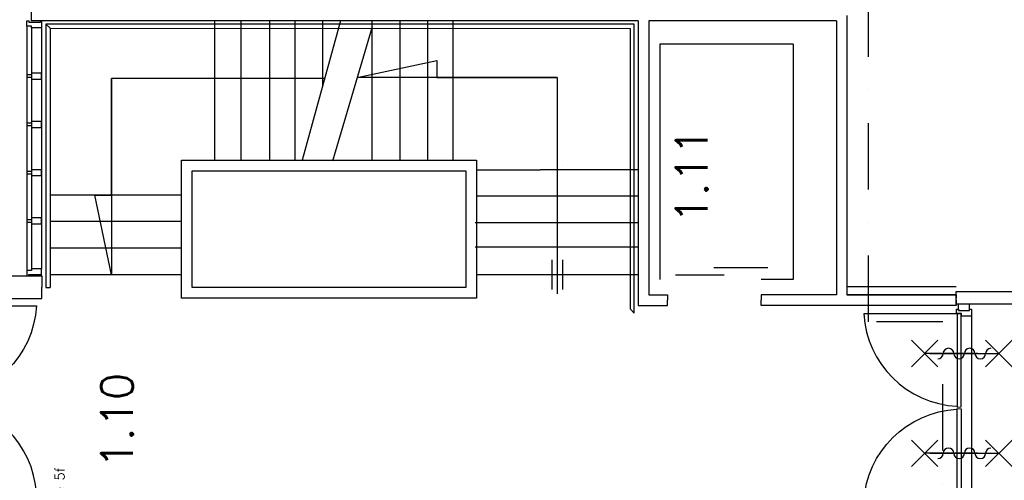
# Model space of a CAD drawing. Extents: x -84256 to 172857, y -58817 to 112048.
# Tile 50 of 90: x 40470 to 49762, y 38083 to 42427. Entities that reach past the tile are written whole.
import ezdxf

# ---------------------------------------------------------------- set-up
doc = ezdxf.new("R2010")
doc.units = 0
doc.header["$LTSCALE"] = 50
doc.header["$MEASUREMENT"] = 0
doc.header["$PDMODE"] = 3
doc.header["$PDSIZE"] = 0.001
doc.linetypes.add('DASHDOT', pattern=[25, 12.5, -6.25, 0, -6.25])
for name, color, linetype in [('_BESTAAND_ONGEWIJZIGD', 8, 'CONTINUOUS'), ('_BRANDCOMPART', 6, 'DASHDOT'), ('A--L21--', 3, 'CONTINUOUS'), ('A--L22--_F-2--', 7, 'CONTINUOUS'), ('A--L32--_F-23-', 2, 'CONTINUOUS'), ('A--L32--_F123-', 1, 'CONTINUOUS'), ('A--L32--_F123-DRAAIR', 7, 'CONTINUOUS'), ('A--L65--', 7, 'CONTINUOUS'), ('A--L65--_F-23-', 7, 'CONTINUOUS'), ('A--L65--_F123-', 7, 'CONTINUOUS'), ('A--T$1A-_F123-_R', 4, 'CONTINUOUS'), ('L1', 1, 'CONTINUOUS'), ('TEKSTKOZIJNMERK', 2, 'CONTINUOUS'), ('X--LR---_CP', 7, 'CONTINUOUS')]:
    doc.layers.add(name, color=color, linetype=linetype)
doc.styles.add('ALFA-0_25', font='ROMANS')
doc.styles.add('B-01', font='SIMPLEX.SHX', dxfattribs={"width": 0.8, "height": 4.5})

# ---------------------------------------------------------------- blocks, each defined once
blk = doc.blocks.new('*U1232')
at = {"layer": 'A--L21--', "color": 8, "linetype": 'Continuous'}
for points in [[(50, 50), (50, 50), (227.8, 50), (227.8, 0)], [(-50, -50), (-50, -50), (227.8, -50), (227.8, 0)]]:
    blk.add_lwpolyline(points, dxfattribs=at)
blk = doc.blocks.new('*U1231')
at = {"layer": 'A--L21--', "color": 8, "linetype": 'Continuous'}
for points in [[(-50, 50), (-50, 50), (-760, 50), (-760, 0)], [(0, -50), (0, -50), (-760, -50), (-760, 0)]]:
    blk.add_lwpolyline(points, dxfattribs=at)
blk = doc.blocks.new('*U1230')
at = {"layer": 'A--L21--', "color": 8, "linetype": 'Continuous'}
for points in [[(0, 50), (0, 50), (-5679.7, 50), (-5679.7, 50)], [(-50, -50), (-50, -50), (-5779.7, -50), (-5779.7, -50)]]:
    blk.add_lwpolyline(points, dxfattribs=at)
blk = doc.blocks.new('*U1226')
at = {"layer": 'A--L21--', "color": 8, "linetype": 'Continuous'}
for points in [[(-50, -50), (-50, -50), (-50, -2735), (-50, -2735)], [(50, -50), (50, -50), (50, -2635), (50, -2635)]]:
    blk.add_lwpolyline(points, dxfattribs=at)
blk = doc.blocks.new('*U1225')
at = {"layer": 'A--L21--', "color": 8, "linetype": 'Continuous'}
for points in [[(-50, 50), (-50, 50), (-1870.3, 50), (-1870.3, 50)], [(-50, -50), (-50, -50), (-1820.3, -50), (-1820.3, -50)]]:
    blk.add_lwpolyline(points, dxfattribs=at)
blk = doc.blocks.new('*U1224')
at = {"layer": 'A--L21--', "color": 8, "linetype": 'Continuous'}
for points in [[(0, 0), (0, -50), (-1081, -50), (-1081, -50)], [(0, 0), (0, 50), (-1031, 50), (-1031, 50)]]:
    blk.add_lwpolyline(points, dxfattribs=at)
blk = doc.blocks.new('*U1223')
at = {"layer": 'A--L21--', "color": 8, "linetype": 'Continuous'}
for points in [[(-50, 0), (-50, 0), (-50, -4830), (-50, -4830)], [(50, -50), (50, -50), (50, -4730), (50, -4730)]]:
    blk.add_lwpolyline(points, dxfattribs=at)
blk = doc.blocks.new('*U1141')
at = {"layer": 'A--L21--', "color": 8, "linetype": 'Continuous'}
for points in [[(-50, -50), (-50, -50), (-50, -2635), (-50, -2635)], [(50, 0), (50, 0), (50, -2635), (50, -2635)]]:
    blk.add_lwpolyline(points, dxfattribs=at)
blk = doc.blocks.new('S060204-')
at = {"layer": 'A--L65--_F-23-', "color": 255}
blk.add_circle((0, 0), 0.0123, dxfattribs=at)
at = {"layer": 'A--L65--_F123-', "color": 1, "linetype": 'Continuous'}
for points in [[(-1.25, 6.25), (1.25, 3.75)], [(1.25, 6.25), (-1.25, 3.75)], [(0, 0), (0, 5)]]:
    blk.add_lwpolyline(points, dxfattribs=at)
blk = doc.blocks.new('S060205A')
at = {"layer": 'A--L65--_F-23-', "color": 255}
blk.add_circle((0, -0.0123), 0.0123, dxfattribs=at)
at = {"layer": 'A--L65--_F123-', "color": 1, "linetype": 'Continuous'}
for points in [[(-0.5, 5.7377, 0.41), (0, 5.2377)], [(0, 4.2377, 1), (0, 5.2377)], [(0, 4.2377, 1), (0, 3.2377)], [(0, 2.2377, 1), (0, 3.2377)], [(0, 2.2377, 1), (0, 1.2377)], [(0.5, 0.7377, 0.41), (0, 1.2377)]]:
    blk.add_lwpolyline(points, format="xyb", dxfattribs=at)
blk.add_lwpolyline([(0, -0.0123), (0, 6.2377)], dxfattribs=at)
at = {"layer": 'A--L65--', "xscale": -1}
blk.add_blockref('S060204-', (0, 1.4877), dxfattribs=at)
blk.add_blockref('S060204-', (0, 1.4877), dxfattribs=at)
at = {"layer": 'A--L65--', "rotation": 180}
blk.add_blockref('S060204-', (0, 4.4877), dxfattribs=at)
blk.add_blockref('S060204-', (0, 4.4877), dxfattribs=at)
blk = doc.blocks.new('type 5d')
at = {"layer": 'A--L32--_F-23-'}
for points in [[(-1861, 51.5), (-1861, 69.5), (-1794, 69.5), (-1794, -24.3), (-1819, -24.3), (-1819, -69.5), (-1861, -69.5), (-1861, -51.5), (-1849, -51.5), (-1849, 51.5), (-1861, 51.5)], [(0, 51.5), (0, 69.5), (-67, 69.5), (-67, -24.3), (-42, -24.3), (-42, -69.5), (0, -69.5), (0, -51.5), (-12, -51.5), (-12, 51.5), (0, 51.5)], [(-1817, -26.1), (-1817, -66.1), (-937, -66.1), (-940, -26.1), (-1817, -26.1)], [(-44, -26.1), (-44, -66.1), (-924, -66.1), (-921, -26.1), (-44, -26.1)]]:
    blk.add_lwpolyline(points, close=True, dxfattribs=at)
at = {"layer": 'A--L32--_F123-', "color": 1}
blk.add_line((-1794, 69.5), (-67, 69.5), dxfattribs=at)
at = {"layer": 'A--L32--_F123-DRAAIR', "color": 1}
for points in [[(-1817, -66.1), (-1817, -946.1, 0.381848), (-944.1, -66.3)], [(-44, -66.1), (-44, -946.1, -0.381848), (-916.9, -66.3)]]:
    blk.add_lwpolyline(points, format="xyb", dxfattribs=at)

msp = doc.modelspace()

# ---------------------------------------------------------------- linework, layer by layer
at = {"layer": '_BESTAAND_ONGEWIJZIGD'}
for p, q in [((40716.5, 42384.4), (40716.6, 39901.9)), ((42307.3, 42417.5), (42307.3, 41102.5)), ((42557.3, 42417.5), (42557.3, 41102.5)), ((42827.3, 42417.5), (42827.3, 41102.5)), ((43067.3, 42417.5), (43067.3, 41102.5)), ((43497.7, 42417.5), (43136, 41102.5)), ((43327.3, 42417.5), (43327.3, 41798.2)), ((43797.3, 41102.5), (43797.3, 42417.5)), ((44057.3, 42417.5), (44057.3, 41102.5)), ((44317.3, 42417.5), (44317.3, 41102.5)), ((44557.3, 42417.5), (44557.3, 41102.5)), ((40536.7, 42364.9), (40536.7, 40058.9)), ((40582, 42349.9), (40582, 40073.9)), ((40675.7, 42349.9), (40675.7, 40073.9)), ((40756.5, 42346.9), (40756.5, 39901.9)), ((43797.3, 42361), (43422.9, 41092.5)), ((43347.3, 41872.5), (41337.3, 41872.5)), ((41337.3, 41872.5), (41337.3, 40022.5)), ((45541.1, 41882.5), (45541.1, 39842.5)), ((44779.8, 41012.5), (45384.8, 41012.5)), ((46302.3, 41012.5), (45384.8, 41012.5)), ((45591.2, 41048.8), (45591.2, 41048.8)), ((41997.3, 40772.5), (40755.4, 40772.5)), ((46302.3, 40762.5), (44779.8, 40762.5)), ((41997.3, 40522.5), (40755.3, 40522.5)), ((46302.3, 40512.5), (44767.3, 40512.5)), ((41997.3, 40272.5), (40755.1, 40272.5)), ((46302.3, 40282.5), (44767.3, 40282.5)), ((45491.1, 40162.5), (45491.1, 39882.5)), ((45591.1, 40162.5), (45591.1, 39882.5)), ((41997.3, 40022.5), (40754.9, 40022.5)), ((46302.3, 40022.5), (44779.8, 40022.5)), ((40716.6, 39901.9), (40756.5, 39901.9))]:
    msp.add_line(p, q, dxfattribs=at)
for points in [[(40666.7, 42416.9), (40675.7, 42416.9), (40675.7, 42349.9), (40582, 42349.9), (40582, 42364.9), (40536.7, 42364.9), (40536.7, 42416.9), (40554.7, 42416.9), (40554.7, 42404.9), (40666.7, 42404.9), (40666.7, 42416.9)], [(45541.1, 41882.5), (43656.1, 41882.5), (44406.1, 42041), (44406.1, 41882.5)], [(40675.7, 41868.7), (40675.7, 41920.7), (40675.7, 41922.7), (40582, 41922.8), (40582, 41922.8), (40582, 41905.8), (40538.7, 41905.8), (40536.7, 41903.8), (40536.7, 41885.8), (40538.7, 41883.8), (40581.9, 41883.8), (40581.9, 41868.8), (40581.9, 41866.8), (40675.7, 41866.7)], [(41337.3, 41872.5), (41337.3, 40022.5), (41178.8, 40772.5), (41337.3, 40772.5)], [(40675.7, 41413.5), (40675.7, 41465.5), (40675.7, 41467.5), (40582, 41467.6), (40582, 41467.6), (40582, 41450.6), (40538.7, 41450.6), (40536.7, 41448.6), (40536.7, 41430.6), (40538.7, 41428.6), (40581.9, 41428.6), (40581.9, 41413.6), (40581.9, 41411.6), (40675.7, 41411.5)], [(44779.8, 39802.5), (41997.3, 39802.5), (41997.3, 41102.5), (44779.8, 41102.5)], [(40675.7, 40958.3), (40675.7, 41010.3), (40675.7, 41012.3), (40582, 41012.4), (40582, 41012.4), (40582, 40995.4), (40538.7, 40995.4), (40536.7, 40993.4), (40536.7, 40975.4), (40538.7, 40973.4), (40581.9, 40973.4), (40581.9, 40958.4), (40581.9, 40956.4), (40675.7, 40956.3)], [(44679.8, 39902.5), (42097.3, 39902.5), (42097.3, 41002.5), (44679.8, 41002.5)], [(40675.7, 40503.1), (40675.7, 40555.1), (40675.7, 40557.1), (40582, 40557.2), (40582, 40557.2), (40582, 40540.2), (40538.7, 40540.2), (40536.7, 40538.2), (40536.7, 40520.2), (40538.7, 40518.2), (40581.9, 40518.2), (40581.9, 40503.2), (40581.9, 40501.2), (40675.7, 40501.1)], [(40666.7, 40010.9), (40675.7, 40010.9), (40675.7, 40077.9), (40582, 40077.9), (40582, 40062.9), (40536.7, 40062.9), (40536.7, 40010.9), (40554.7, 40010.9), (40554.7, 40022.9), (40666.7, 40022.9), (40666.7, 40010.9)]]:
    msp.add_lwpolyline(points, close=True, dxfattribs=at)
for points in [[(46269.8, 42384.4), (40716.6, 42384.4), (40756.5, 42346.9), (46229.8, 42344.4)], [(46229.8, 42344.4), (46229.8, 39699.4), (46269.8, 39659.4), (46269.8, 42384.4)]]:
    msp.add_lwpolyline(points, dxfattribs=at)
at = {"layer": '_BRANDCOMPART'}
msp.add_lwpolyline([(47099.4, 30650.8), (47099.4, 35817.5), (46214, 35817.5), (46214, 37113.5), (49181.3, 37113.5), (49181.3, 39577.1), (48480, 39577.1), (48480, 42789.3), (40221.6, 42789.3), (40221.6, 49046.7), (39064.6, 49046.7), (39064.6, 56840.7), (39064.6, 56840.7), (40388.8, 56840.7), (40388.8, 59802), (40388.8, 59802), (37996.9, 59802), (37996.9, 64946.5), (36327, 64587.4), (36327, 72357.4), (34739.4, 72702.5)], dxfattribs=at)
at = {"layer": 'A--L21--', "color": 2, "linetype": 'Continuous'}
for p, q in [((49330.5, 39685.9), (49330.5, 39742.9)), ((49433.5, 39685.9), (49433.5, 39742.9))]:
    msp.add_line(p, q, dxfattribs=at)
at = {"layer": 'A--L21--', "color": 8, "linetype": 'Continuous'}
msp.add_lwpolyline([(39427, 39903.9), (39427, 40010.9), (40679, 40010.9), (40679, 39903.9)], dxfattribs=at)
at = {"layer": 'A--L21--', "color": 8}
msp.add_lwpolyline([(49308.3, 39907.5), (48277, 39907.5), (48277, 39831.9), (49308.3, 39831.9), (49308.3, 39802.5)], dxfattribs=at)
at = {"layer": 'A--L21--', "color": 2, "linetype": 'Continuous'}
msp.add_lwpolyline([(49308.3, 39862.9), (51177.3, 39862.9), (51177.3, 39742.9), (49308.3, 39742.9)], close=True, dxfattribs=at)
at = {"layer": 'A--L22--_F-2--', "color": 8, "linetype": 'Continuous'}
msp.add_lwpolyline([(39427, 39903.9), (39427, 39796.9), (40679, 39796.9), (40679, 39903.9)], dxfattribs=at)
at = {"layer": 'L1', "color": 8}
for p, q in [((47769.9, 42197.1), (46509.9, 42197.1)), ((46509.9, 42197.1), (46509.9, 39977.1)), ((47769.9, 42197.1), (46509.9, 42197.1)), ((46509.9, 42197.1), (46509.9, 39977.1)), ((47769.9, 42197.1), (47769.9, 39977.1)), ((47769.9, 42197.1), (47769.9, 39977.1)), ((47529.9, 40087.1), (47019.9, 40087.1)), ((47529.9, 40087.1), (47019.9, 40087.1)), ((47119.9, 40017.1), (46659.9, 40017.1)), ((47119.9, 40017.1), (46659.9, 40017.1)), ((47769.9, 39977.1), (47467.1, 39977.1)), ((47769.9, 39977.1), (47467.1, 39977.1))]:
    msp.add_line(p, q, dxfattribs=at)
at = {"layer": 'X--LR---_CP', "color": 1}
msp.add_point((49308.3, 39796.9), dxfattribs=at)
msp.add_point((49308.3, 39796.9), dxfattribs=at)
at = {"layer": 'X--LR---_CP'}
msp.add_point((49447.3, 39796.9), dxfattribs=at)

# ---------------------------------------------------------------- block references
at = {"layer": '_BESTAAND_ONGEWIJZIGD', "linetype": 'Continuous'}
for name, p in [('*U1141', (48227.3, 42466.9)), ('*U1226', (46357, 42466.9))]:
    msp.add_blockref(name, p, dxfattribs=at)
at = {"layer": 'A--L21--', "linetype": 'Continuous'}
for name, p in [('*U1223', (40627.3, 47246.9)), ('*U1230', (46357, 42466.9)), ('*U1225', (48227.3, 42466.9)), ('*U1232', (46357, 39781.9)), ('*U1231', (48227.3, 39781.9)), ('*U1224', (49308.3, 39781.9))]:
    msp.add_blockref(name, p, dxfattribs=at)
at = {"layer": 'A--L32--_F123-', "color": 1}
for p, rotation in [((39682, 39771.9), 90), ((49382, 37836.9), 270)]:
    msp.add_blockref('type 5d', p, dxfattribs=dict(at, rotation=rotation))
at = {"layer": 'A--L65--', "xscale": 100, "yscale": 100, "zscale": 2, "rotation": 270}
for p in [(49061.7, 39278.6), (49061.8, 38337.8)]:
    msp.add_blockref('S060205A', p, dxfattribs=at)

# ---------------------------------------------------------------- texts
at = {"layer": 'A--T$1A-_F123-_R', "style": 'ALFA-0_25'}
for s, p in [('1.11', (46961.9, 40506.7)), ('1.10', (41538.4, 38196.6))]:
    msp.add_text(s, height=300, rotation=90, dxfattribs=at).set_placement(p)
at = {"layer": 'TEKSTKOZIJNMERK', "style": 'B-01'}
msp.add_text('type 5f', height=90, rotation=90, dxfattribs=at).set_placement((40891.7, 37768.4))

doc.saveas('drawing.dxf')
